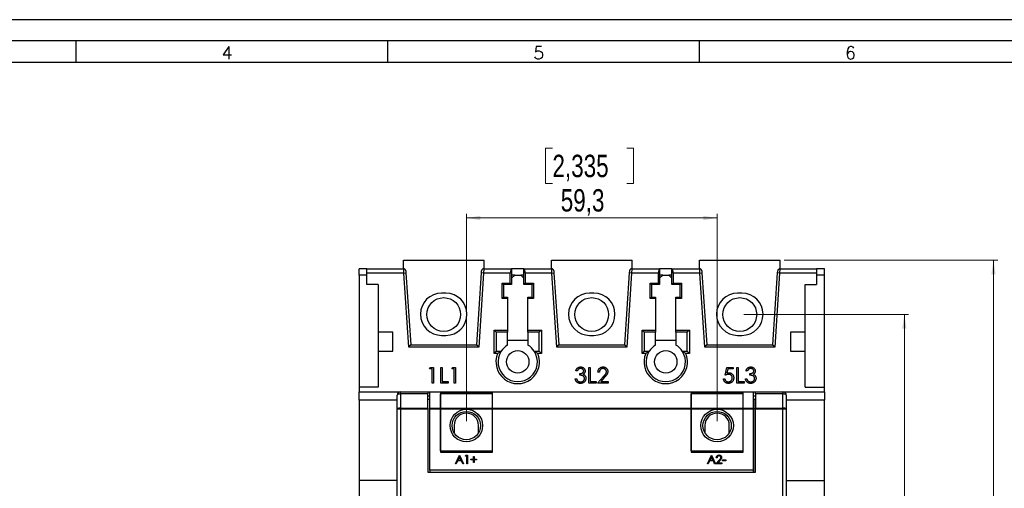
# Model space of a CAD drawing. Header units: millimetres. Extents: x 0 to 841, y 0 to 594.
# Tile 7 of 16: x 233 to 466, y 483 to 594. Entities that reach past the tile are written whole.
import ezdxf

# ---------------------------------------------------------------- set-up
doc = ezdxf.new("R2010")
doc.units = ezdxf.units.MM
doc.layers.add('FORMATO', color=7, linetype='Continuous')
doc.styles.add('SLDTEXTSTYLE0', font='ROMANS')
doc.styles.add('SLDTEXTSTYLE3', font='TXT', dxfattribs={"width": 0.75})
doc.dimstyles.new('SLDDIMSTYLE0', dxfattribs={"dimtxt": 5.291667, "dimasz": 3.302, "dimexe": 0, "dimexo": 0.0625, "dimgap": 1.322917, "dimtad": 1, "dimdec": 1, "dimrnd": 1e-09, "dimzin": 12, "dimdsep": 46, "dimtxsty": 'SLDTEXTSTYLE3', "dimsah": 1, "dimcen": 0.09, "dimadec": 0, "dimazin": 3, "dimtfac": 1, "dimtdec": 1, "dimtofl": 0, "dimtmove": 0, "dimatfit": 3, "dimfxl": 0, "dimfrac": 2, "dimtolj": 1, "dimtzin": 12, "dimarcsym": 0})

# ---------------------------------------------------------------- blocks, each defined once
blk = doc.blocks.new('_D')
at = {"color": 7, "linetype": 'Continuous', "lineweight": 0}
for p, q in [((404.09, 524.3), (443.01, 524.3)), ((442.01, 524.3), (442.01, 355.95)), ((425.47, 446.76), (425.47, 448.36)), ((425.47, 448.36), (433.88, 448.36)), ((433.88, 448.36), (433.88, 446.76)), ((425.47, 429.17), (425.47, 427.56)), ((433.88, 427.56), (433.88, 429.17)), ((425.47, 427.56), (433.88, 427.56)), ((404.09, 355.95), (443.01, 355.95))]:
    blk.add_line(p, q, dxfattribs=at)
at = {"color": 7, "linetype": 'Continuous', "lineweight": 18}
for points in [[(442.01, 524.3), (441.5, 521), (442.51, 521)], [(442.01, 355.95), (442.51, 359.25), (441.5, 359.25)]]:
    blk.add_solid(points, dxfattribs=at)
at = {"color": 7, "linetype": 'Continuous', "lineweight": 18, "char_height": 5.292, "attachment_point": 1, "rotation": 90, "style": 'SLDTEXTSTYLE3'}
for s, insert in [('6,628', (427.06, 429.17)), ('168,4', (435.18, 429.17))]:
    blk.add_mtext(s, dxfattribs=dict(at, insert=insert))
blk = doc.blocks.new('_D_1')
at = {"color": 7, "linetype": 'Continuous', "lineweight": 0}
for p, q in [((413.61, 537.13), (464.09, 537.13)), ((463.09, 537.13), (463.09, 343.13)), ((446.55, 446.76), (446.55, 448.36)), ((446.55, 448.36), (454.96, 448.36)), ((454.96, 448.36), (454.96, 446.76)), ((446.55, 429.17), (446.55, 427.56)), ((454.96, 427.56), (454.96, 429.17)), ((446.55, 427.56), (454.96, 427.56)), ((413.61, 343.13), (464.09, 343.13))]:
    blk.add_line(p, q, dxfattribs=at)
at = {"color": 7, "linetype": 'Continuous', "lineweight": 18}
for points in [[(463.09, 537.13), (462.58, 533.82), (463.6, 533.82)], [(463.09, 343.13), (463.6, 346.43), (462.58, 346.43)]]:
    blk.add_solid(points, dxfattribs=at)
at = {"color": 7, "linetype": 'Continuous', "lineweight": 18, "char_height": 5.292, "attachment_point": 1, "rotation": 90, "style": 'SLDTEXTSTYLE3'}
for s, insert in [('7,638', (448.14, 429.17)), ('194,0', (456.27, 429.17))]:
    blk.add_mtext(s, dxfattribs=dict(at, insert=insert))
blk = doc.blocks.new('_D_4')
at = {"color": 7, "linetype": 'Continuous', "lineweight": 0}
for p, q in [((358.8, 563.66), (357.19, 563.66)), ((357.19, 563.66), (357.19, 555.25)), ((376.39, 563.66), (378, 563.66)), ((378, 563.66), (378, 555.25)), ((357.19, 555.25), (358.8, 555.25)), ((378, 555.25), (376.39, 555.25)), ((338.44, 499.11), (338.44, 548.13)), ((397.74, 499.11), (397.74, 548.13)), ((397.74, 547.13), (338.44, 547.13))]:
    blk.add_line(p, q, dxfattribs=at)
at = {"color": 7, "linetype": 'Continuous', "lineweight": 18}
for points in [[(338.44, 547.13), (341.74, 546.62), (341.74, 547.63)], [(397.74, 547.13), (394.44, 547.63), (394.44, 546.62)]]:
    blk.add_solid(points, dxfattribs=at)
at = {"color": 7, "linetype": 'Continuous', "lineweight": 18, "char_height": 5.292, "attachment_point": 1, "style": 'SLDTEXTSTYLE3'}
for s, insert in [('2,335', (358.8, 562.08)), ('59,3', (360.76, 553.95))]:
    blk.add_mtext(s, dxfattribs=dict(at, insert=insert))

msp = doc.modelspace()

# ---------------------------------------------------------------- linework, layer by layer
at = {"color": 7, "linetype": 'Continuous', "lineweight": 25}
for p, q in [((323.563, 535.125), (323.563, 537.125)), ((323.563, 537.125), (342.613, 537.125)), ((342.613, 535.125), (342.613, 537.125)), ((358.563, 535.125), (358.563, 537.125)), ((358.563, 537.125), (377.613, 537.125)), ((377.613, 535.125), (377.613, 537.125)), ((393.563, 535.125), (393.563, 537.125)), ((393.563, 537.125), (412.613, 537.125)), ((412.613, 535.125), (412.613, 537.125)), ((314.938, 535.125), (313.088, 535.125)), ((313.088, 533.625), (313.088, 535.125)), ((314.938, 533.625), (313.088, 533.625)), ((313.088, 533.625), (313.088, 507.125)), ((314.938, 535.125), (323.62, 535.125)), ((314.938, 534.125), (314.938, 535.125)), ((314.938, 531.425), (314.938, 534.125)), ((323.653, 534.125), (314.938, 534.125)), ((323.653, 534.125), (323.62, 535.125)), ((323.653, 534.125), (324.152, 534.159)), ((324.82, 516.625), (323.653, 534.125)), ((324.119, 534.659), (324.152, 534.159)), ((324.152, 534.159), (325.288, 517.125)), ((340.888, 517.125), (342.023, 534.159)), ((342.522, 534.125), (341.355, 516.625)), ((342.023, 534.159), (342.057, 534.659)), ((342.522, 534.125), (342.023, 534.159)), ((342.555, 535.125), (342.522, 534.125)), ((348.838, 534.125), (342.522, 534.125)), ((342.555, 535.125), (349.138, 535.125)), ((348.838, 531.725), (348.838, 534.125)), ((349.138, 535.125), (349.138, 531.425)), ((352.038, 535.125), (349.138, 535.125)), ((349.888, 533.625), (349.138, 532.875)), ((349.888, 533.625), (349.138, 533.625)), ((349.888, 533.625), (351.288, 533.625)), ((352.038, 532.875), (351.288, 533.625)), ((352.038, 533.625), (351.288, 533.625)), ((352.038, 531.425), (352.038, 535.125)), ((352.038, 535.125), (358.62, 535.125)), ((352.338, 534.125), (352.338, 531.725)), ((358.653, 534.125), (352.338, 534.125)), ((358.653, 534.125), (358.62, 535.125)), ((358.653, 534.125), (359.152, 534.159)), ((359.82, 516.625), (358.653, 534.125)), ((359.119, 534.659), (359.152, 534.159)), ((359.152, 534.159), (360.288, 517.125)), ((375.888, 517.125), (377.023, 534.159)), ((377.522, 534.125), (376.355, 516.625)), ((377.023, 534.159), (377.057, 534.659)), ((377.522, 534.125), (377.023, 534.159)), ((377.555, 535.125), (377.522, 534.125)), ((383.838, 534.125), (377.522, 534.125)), ((377.555, 535.125), (384.138, 535.125)), ((383.838, 531.725), (383.838, 534.125)), ((384.138, 535.125), (384.138, 531.425)), ((387.038, 535.125), (384.138, 535.125)), ((384.888, 533.625), (384.138, 532.875)), ((384.888, 533.625), (384.138, 533.625)), ((384.888, 533.625), (386.288, 533.625)), ((387.038, 532.875), (386.288, 533.625)), ((387.038, 533.625), (386.288, 533.625)), ((387.038, 531.425), (387.038, 535.125)), ((387.038, 535.125), (393.62, 535.125)), ((387.338, 534.125), (387.338, 531.725)), ((393.653, 534.125), (387.338, 534.125)), ((393.653, 534.125), (393.62, 535.125)), ((393.653, 534.125), (394.152, 534.159)), ((394.82, 516.625), (393.653, 534.125)), ((394.119, 534.659), (394.152, 534.159)), ((394.152, 534.159), (395.288, 517.125)), ((410.888, 517.125), (412.023, 534.159)), ((412.522, 534.125), (411.355, 516.625)), ((412.023, 534.159), (412.057, 534.659)), ((412.522, 534.125), (412.023, 534.159)), ((412.555, 535.125), (412.522, 534.125)), ((421.238, 534.125), (412.522, 534.125)), ((412.555, 535.125), (421.238, 535.125)), ((421.238, 535.125), (421.238, 534.125)), ((423.088, 535.125), (421.238, 535.125)), ((421.238, 534.125), (421.238, 531.425)), ((423.088, 533.625), (421.238, 533.625)), ((423.088, 533.625), (423.088, 535.125)), ((423.088, 507.125), (423.088, 533.625)), ((317.588, 531.425), (314.938, 531.425)), ((317.588, 531.425), (317.588, 520.125)), ((346.888, 531.725), (348.838, 531.725)), ((346.888, 528.125), (346.888, 531.725)), ((346.888, 531.725), (347.188, 531.425)), ((347.188, 531.425), (347.188, 528.425)), ((349.138, 531.425), (347.188, 531.425)), ((348.838, 531.725), (349.138, 531.425)), ((352.038, 531.425), (352.338, 531.725)), ((353.988, 531.425), (352.038, 531.425)), ((352.338, 531.725), (354.288, 531.725)), ((353.988, 531.425), (354.288, 531.725)), ((353.988, 528.425), (353.988, 531.425)), ((354.288, 531.725), (354.288, 528.125)), ((381.888, 531.725), (383.838, 531.725)), ((381.888, 528.125), (381.888, 531.725)), ((381.888, 531.725), (382.188, 531.425)), ((382.188, 531.425), (382.188, 528.425)), ((384.138, 531.425), (382.188, 531.425)), ((383.838, 531.725), (384.138, 531.425)), ((387.038, 531.425), (387.338, 531.725)), ((388.988, 531.425), (387.038, 531.425)), ((387.338, 531.725), (389.288, 531.725)), ((388.988, 531.425), (389.288, 531.725)), ((388.988, 528.425), (388.988, 531.425)), ((389.288, 531.725), (389.288, 528.125)), ((418.588, 531.425), (421.238, 531.425)), ((418.588, 520.125), (418.588, 531.425)), ((333.588, 529.375), (332.588, 529.375)), ((368.588, 529.375), (367.588, 529.375)), ((403.588, 529.375), (402.588, 529.375)), ((346.888, 528.125), (347.188, 528.425)), ((348.188, 528.125), (346.888, 528.125)), ((347.188, 528.425), (348.188, 528.425)), ((348.188, 528.425), (348.188, 528.125)), ((348.188, 528.125), (348.188, 520.625)), ((352.988, 528.425), (353.988, 528.425)), ((352.988, 528.125), (352.988, 528.425)), ((352.988, 520.625), (352.988, 528.125)), ((354.288, 528.125), (352.988, 528.125)), ((353.988, 528.425), (354.288, 528.125)), ((381.888, 528.125), (382.188, 528.425)), ((383.188, 528.125), (381.888, 528.125)), ((382.188, 528.425), (383.188, 528.425)), ((383.188, 528.425), (383.188, 528.125)), ((383.188, 528.125), (383.188, 520.625)), ((387.988, 528.425), (388.988, 528.425)), ((387.988, 528.125), (387.988, 528.425)), ((387.988, 520.625), (387.988, 528.125)), ((389.288, 528.125), (387.988, 528.125)), ((388.988, 528.425), (389.288, 528.125)), ((321.088, 520.125), (317.588, 520.125)), ((317.588, 520.125), (317.588, 515.625)), ((321.088, 515.625), (321.088, 520.125)), ((332.588, 519.375), (333.588, 519.375)), ((344.988, 520.625), (348.188, 520.625)), ((344.988, 515.125), (344.988, 520.625)), ((345.488, 520.125), (344.988, 520.625)), ((348.188, 520.125), (345.488, 520.125)), ((345.488, 520.125), (345.488, 515.625)), ((348.188, 520.625), (348.188, 520.125)), ((348.188, 517.108), (348.188, 520.125)), ((352.988, 520.625), (356.188, 520.625)), ((352.988, 520.125), (352.988, 520.625)), ((355.688, 520.125), (352.988, 520.125)), ((352.988, 520.125), (352.988, 517.108)), ((356.188, 520.625), (355.688, 520.125)), ((355.688, 515.625), (355.688, 520.125)), ((356.188, 520.625), (356.188, 515.125)), ((367.588, 519.375), (368.588, 519.375)), ((379.988, 520.625), (383.188, 520.625)), ((379.988, 515.125), (379.988, 520.625)), ((380.488, 520.125), (379.988, 520.625)), ((380.488, 520.125), (380.488, 515.625)), ((383.188, 520.125), (380.488, 520.125)), ((383.188, 520.625), (383.188, 520.125)), ((383.188, 517.108), (383.188, 520.125)), ((387.988, 520.625), (391.188, 520.625)), ((387.988, 520.125), (387.988, 520.625)), ((390.688, 520.125), (387.988, 520.125)), ((387.988, 520.125), (387.988, 517.108)), ((391.188, 520.625), (390.688, 520.125)), ((390.688, 515.625), (390.688, 520.125)), ((391.188, 520.625), (391.188, 515.125)), ((402.588, 519.375), (403.588, 519.375)), ((418.588, 520.125), (415.088, 520.125)), ((415.088, 520.125), (415.088, 515.625)), ((418.588, 515.625), (418.588, 520.125)), ((324.82, 516.625), (325.288, 517.125)), ((325.288, 517.125), (340.888, 517.125)), ((341.355, 516.625), (340.888, 517.125)), ((348.188, 518.275), (352.988, 518.275)), ((359.82, 516.625), (360.288, 517.125)), ((360.288, 517.125), (375.888, 517.125)), ((376.355, 516.625), (375.888, 517.125)), ((383.188, 518.275), (387.988, 518.275)), ((394.82, 516.625), (395.288, 517.125)), ((395.288, 517.125), (410.888, 517.125)), ((411.355, 516.625), (410.888, 517.125)), ((317.588, 515.625), (317.588, 507.125)), ((317.588, 515.625), (321.088, 515.625)), ((341.355, 516.625), (324.82, 516.625)), ((345.488, 515.625), (344.988, 515.125)), ((345.842, 515.125), (344.988, 515.125)), ((345.488, 515.625), (346.667, 515.625)), ((354.508, 515.625), (355.688, 515.625)), ((356.188, 515.125), (355.333, 515.125)), ((356.188, 515.125), (355.688, 515.625)), ((376.355, 516.625), (359.82, 516.625)), ((380.488, 515.625), (379.988, 515.125)), ((380.842, 515.125), (379.988, 515.125)), ((380.488, 515.625), (381.667, 515.625)), ((389.508, 515.625), (390.688, 515.625)), ((391.188, 515.125), (390.333, 515.125)), ((391.188, 515.125), (390.688, 515.625)), ((411.355, 516.625), (394.82, 516.625)), ((415.088, 515.625), (418.588, 515.625)), ((418.588, 507.125), (418.588, 515.625)), ((329.763, 511.45), (329.981, 511.83)), ((330.333, 511.45), (329.763, 511.45)), ((329.981, 511.83), (330.666, 511.83)), ((330.333, 508.125), (330.333, 511.45)), ((330.666, 511.83), (330.666, 508.125)), ((332.375, 511.83), (332.708, 511.83)), ((332.375, 508.125), (332.375, 511.83)), ((332.708, 511.83), (332.708, 508.505)), ((334.987, 511.45), (335.205, 511.83)), ((335.557, 511.45), (334.987, 511.45)), ((335.205, 511.83), (335.89, 511.83)), ((335.557, 508.125), (335.557, 511.45)), ((335.89, 511.83), (335.89, 508.125)), ((364.668, 510.975), (364.336, 510.975)), ((365.238, 509.977), (365.238, 510.357)), ((367.375, 511.83), (367.708, 511.83)), ((367.375, 508.125), (367.375, 511.83)), ((367.708, 511.83), (367.708, 508.505)), ((369.892, 510.69), (369.56, 510.69)), ((399.621, 509.977), (400.001, 511.83)), ((400.001, 511.83), (401.52, 511.83)), ((400.261, 511.45), (400.061, 510.475)), ((401.52, 511.45), (400.261, 511.45)), ((401.52, 511.83), (401.52, 511.45)), ((402.375, 511.83), (402.708, 511.83)), ((402.375, 508.125), (402.375, 511.83)), ((402.708, 511.83), (402.708, 508.505)), ((404.892, 510.975), (404.56, 510.975)), ((405.462, 509.977), (405.462, 510.357)), ((330.666, 508.125), (330.333, 508.125)), ((334.132, 508.125), (332.375, 508.125)), ((332.708, 508.505), (334.132, 508.505)), ((334.132, 508.505), (334.132, 508.125)), ((335.89, 508.125), (335.557, 508.125)), ((364.194, 509.123), (364.526, 509.123)), ((369.132, 508.125), (367.375, 508.125)), ((367.708, 508.505), (369.132, 508.505)), ((369.132, 508.505), (369.132, 508.125)), ((369.417, 508.125), (370.854, 509.658)), ((371.934, 508.125), (369.417, 508.125)), ((371.137, 509.494), (370.211, 508.505)), ((370.211, 508.505), (371.934, 508.505)), ((371.934, 508.505), (371.934, 508.125)), ((399.241, 509.075), (399.573, 509.075)), ((404.132, 508.125), (402.375, 508.125)), ((402.708, 508.505), (404.132, 508.505)), ((404.132, 508.505), (404.132, 508.125)), ((404.417, 509.123), (404.75, 509.123)), ((313.088, 507.125), (313.088, 506.06)), ((317.588, 507.125), (313.088, 507.125)), ((313.088, 504.06), (313.088, 506.06)), ((313.088, 506.06), (322.888, 506.06)), ((322.088, 501.915), (322.088, 505.26)), ((322.888, 505.541), (322.888, 506.06)), ((322.888, 506.06), (329.338, 506.06)), ((322.888, 505.541), (322.888, 502.195)), ((329.338, 505.541), (322.888, 505.541)), ((329.338, 506.06), (329.338, 505.541)), ((329.338, 506.06), (329.838, 506.06)), ((329.338, 502.195), (329.338, 505.541)), ((329.838, 506.06), (332.288, 506.06)), ((329.838, 502.195), (329.838, 506.06)), ((332.288, 506.06), (344.488, 506.06)), ((332.288, 506.06), (332.288, 502.195)), ((344.488, 505.836), (332.288, 505.836)), ((344.588, 505.541), (332.288, 505.541)), ((332.288, 502.195), (332.288, 505.541)), ((344.488, 506.06), (344.588, 506.06)), ((344.488, 506.06), (344.488, 505.836)), ((344.588, 506.06), (391.588, 506.06)), ((344.588, 502.195), (344.588, 506.06)), ((344.588, 502.195), (344.588, 505.541)), ((391.588, 506.06), (403.788, 506.06)), ((391.588, 506.06), (391.588, 502.195)), ((403.788, 505.836), (391.588, 505.836)), ((403.888, 505.541), (391.588, 505.541)), ((391.588, 502.195), (391.588, 505.541)), ((403.788, 506.06), (403.888, 506.06)), ((403.788, 506.06), (403.788, 505.836)), ((403.888, 506.06), (406.338, 506.06)), ((403.888, 502.195), (403.888, 506.06)), ((403.888, 502.195), (403.888, 505.541)), ((406.338, 502.195), (406.338, 506.06)), ((406.338, 506.06), (406.838, 506.06)), ((406.838, 506.06), (413.288, 506.06)), ((406.838, 505.541), (406.838, 506.06)), ((413.288, 505.541), (406.838, 505.541)), ((406.838, 505.541), (406.838, 502.195)), ((413.288, 506.06), (413.288, 505.541)), ((413.288, 506.06), (423.088, 506.06)), ((413.288, 502.195), (413.288, 505.541)), ((414.088, 505.26), (414.088, 501.915)), ((418.588, 507.125), (423.088, 507.125)), ((423.088, 506.06), (423.088, 507.125)), ((423.088, 506.06), (423.088, 504.06)), ((322.088, 504.06), (313.088, 504.06)), ((313.088, 504.06), (313.088, 485.117)), ((329.338, 505.06), (329.838, 505.06)), ((329.838, 504.26), (329.338, 504.26)), ((406.338, 505.06), (406.838, 505.06)), ((406.838, 504.26), (406.338, 504.26)), ((406.758, 487.06), (406.758, 504.15)), ((406.758, 504.15), (406.838, 504.15)), ((423.088, 504.06), (414.088, 504.06)), ((423.088, 485.117), (423.088, 504.06)), ((322.888, 501.915), (322.088, 501.915)), ((322.088, 471.36), (322.088, 501.915)), ((322.888, 501.915), (322.888, 502.195)), ((322.888, 502.195), (329.338, 502.195)), ((329.338, 501.915), (322.888, 501.915)), ((322.888, 501.915), (322.888, 471.36)), ((329.338, 502.195), (329.338, 501.915)), ((329.338, 501.915), (329.338, 487.06)), ((329.838, 502.195), (332.288, 502.195)), ((329.838, 501.915), (329.838, 502.195)), ((332.288, 501.915), (329.838, 501.915)), ((329.838, 487.56), (329.838, 501.915)), ((332.288, 502.195), (344.588, 502.195)), ((332.288, 501.915), (332.288, 502.195)), ((344.588, 501.915), (332.288, 501.915)), ((332.288, 492.06), (332.288, 501.915)), ((332.288, 501.915), (332.288, 491.81)), ((344.588, 502.195), (344.588, 501.915)), ((344.588, 502.195), (391.588, 502.195)), ((344.588, 492.06), (344.588, 501.915)), ((344.588, 491.81), (344.588, 501.915)), ((391.588, 501.915), (344.588, 501.915)), ((391.588, 502.195), (403.888, 502.195)), ((391.588, 501.915), (391.588, 502.195)), ((391.588, 492.06), (391.588, 501.915)), ((403.888, 501.915), (391.588, 501.915)), ((391.588, 501.915), (391.588, 491.81)), ((403.888, 502.195), (403.888, 501.915)), ((403.888, 502.195), (406.338, 502.195)), ((403.888, 492.06), (403.888, 501.915)), ((403.888, 491.81), (403.888, 501.915)), ((406.338, 501.915), (403.888, 501.915)), ((406.338, 502.195), (406.338, 501.915)), ((406.338, 487.56), (406.338, 501.915)), ((406.838, 502.195), (413.288, 502.195)), ((406.838, 501.915), (406.838, 502.195)), ((406.838, 487.06), (406.838, 501.915)), ((413.288, 501.915), (406.838, 501.915)), ((413.288, 502.195), (413.288, 501.915)), ((413.288, 471.36), (413.288, 501.915)), ((414.088, 501.915), (413.288, 501.915)), ((414.088, 501.915), (414.088, 471.36)), ((335.563, 498.11), (335.563, 496.34)), ((341.313, 496.34), (341.313, 498.11)), ((394.863, 498.11), (394.863, 496.34)), ((400.613, 496.34), (400.613, 498.11)), ((332.288, 492.06), (344.588, 492.06)), ((332.288, 491.81), (344.588, 491.81)), ((335.563, 492.06), (335.563, 491.81)), ((341.313, 491.81), (341.313, 492.06)), ((391.588, 492.06), (403.888, 492.06)), ((391.588, 491.81), (403.888, 491.81)), ((394.863, 492.06), (394.863, 491.81)), ((400.613, 491.81), (400.613, 492.06)), ((335.874, 489.06), (336.822, 491.06)), ((336.069, 489.06), (335.874, 489.06)), ((336.374, 489.701), (336.069, 489.06)), ((337.28, 489.701), (336.374, 489.701)), ((336.833, 490.67), (336.471, 489.906)), ((336.471, 489.906), (337.186, 489.906)), ((336.822, 491.06), (336.848, 491.06)), ((337.186, 489.906), (336.833, 490.67)), ((336.848, 491.06), (337.771, 489.06)), ((337.576, 489.06), (337.28, 489.701)), ((337.771, 489.06), (337.576, 489.06)), ((338.207, 490.855), (338.324, 491.06)), ((338.515, 490.855), (338.207, 490.855)), ((338.324, 491.06), (338.694, 491.06)), ((338.515, 489.06), (338.515, 490.855)), ((338.694, 489.06), (338.515, 489.06)), ((338.694, 491.06), (338.694, 489.06)), ((339.515, 490.137), (340.104, 490.137)), ((339.515, 489.957), (339.515, 490.137)), ((340.104, 489.957), (339.515, 489.957)), ((340.104, 490.726), (340.284, 490.726)), ((340.104, 490.137), (340.104, 490.726)), ((340.104, 489.367), (340.104, 489.957)), ((340.284, 489.367), (340.104, 489.367)), ((340.284, 490.726), (340.284, 490.137)), ((340.284, 490.137), (340.874, 490.137)), ((340.284, 489.957), (340.284, 489.367)), ((340.874, 489.957), (340.284, 489.957)), ((340.874, 490.137), (340.874, 489.957)), ((395.439, 489.06), (396.387, 491.06)), ((395.634, 489.06), (395.439, 489.06)), ((395.939, 489.701), (395.634, 489.06)), ((396.845, 489.701), (395.939, 489.701)), ((396.398, 490.67), (396.036, 489.906)), ((396.036, 489.906), (396.751, 489.906)), ((396.387, 491.06), (396.413, 491.06)), ((396.751, 489.906), (396.398, 490.67)), ((396.413, 491.06), (397.336, 489.06)), ((397.141, 489.06), (396.845, 489.701)), ((397.336, 489.06), (397.141, 489.06)), ((397.464, 489.06), (398.24, 489.887)), ((398.823, 489.06), (397.464, 489.06)), ((397.721, 490.444), (397.541, 490.444)), ((398.393, 489.799), (397.892, 489.265)), ((397.892, 489.265), (398.823, 489.265)), ((398.823, 489.265), (398.823, 489.06)), ((399.003, 489.931), (399.772, 489.931)), ((399.003, 489.726), (399.003, 489.931)), ((399.772, 489.726), (399.003, 489.726)), ((399.772, 489.931), (399.772, 489.726)), ((329.338, 487.06), (406.838, 487.06)), ((406.338, 487.56), (329.838, 487.56)), ((329.838, 487.56), (329.838, 487.06)), ((406.338, 487.06), (406.338, 487.56)), ((322.088, 485.117), (313.088, 485.117)), ((313.088, 485.117), (313.088, 469.567)), ((414.088, 485.117), (423.088, 485.117)), ((423.088, 469.567), (423.088, 485.117))]:
    msp.add_line(p, q, dxfattribs=at)
at = {"color": 7, "linetype": 'Continuous', "lineweight": 25, "flags": 128}
for points in [[(322.888, 505.541), (322.732, 505.535), (322.582, 505.519), (322.443, 505.493), (322.322, 505.458), (322.222, 505.416), (322.149, 505.367), (322.103, 505.314), (322.088, 505.26)], [(414.088, 505.26), (414.072, 505.314), (414.027, 505.367), (413.953, 505.416), (413.853, 505.458), (413.732, 505.493), (413.594, 505.519), (413.444, 505.535), (413.288, 505.541)], [(322.888, 502.195), (322.732, 502.19), (322.582, 502.174), (322.443, 502.148), (322.322, 502.113), (322.222, 502.071), (322.149, 502.022), (322.103, 501.969), (322.088, 501.915)], [(414.088, 501.915), (414.072, 501.969), (414.027, 502.022), (413.953, 502.071), (413.853, 502.113), (413.732, 502.148), (413.594, 502.174), (413.444, 502.19), (413.288, 502.195)]]:
    msp.add_lwpolyline(points, dxfattribs=at)
at = {"color": 7, "linetype": 'Continuous', "lineweight": 25}
for centre, radius in [((333.088, 524.3), 4), ((368.088, 524.3), 4), ((403.088, 524.3), 4), ((350.588, 513.125), 2.65), ((385.588, 513.125), 2.65), ((338.438, 498.06), 3.85), ((338.438, 498.06), 3.35), ((397.738, 498.06), 3.85), ((397.738, 498.06), 3.35)]:
    msp.add_circle(centre, radius, dxfattribs=at)
for centre, radius, start, end in [((323.62, 534.625), 0.5, 3.81407, 90), ((342.555, 534.625), 0.5, 90, 176.18593), ((358.62, 534.625), 0.5, 3.81407, 90), ((377.555, 534.625), 0.5, 90, 176.18593), ((393.62, 534.625), 0.5, 3.81407, 90), ((412.555, 534.625), 0.5, 90, 176.18593), ((332.588, 524.375), 5, 90, 270), ((333.588, 524.375), 5, 270, 90), ((367.588, 524.375), 5, 90, 270), ((368.588, 524.375), 5, 270, 90), ((402.588, 524.375), 5, 90, 270), ((403.588, 524.375), 5, 270, 90), ((350.588, 513.125), 4.65, 121.07295, 147.47725), ((350.588, 513.125), 4.65, 32.52275, 58.92705), ((385.588, 513.125), 4.65, 121.07295, 147.47725), ((385.588, 513.125), 4.65, 32.52275, 58.92705), ((350.588, 513.125), 5.15, 157.14816, 22.85184), ((350.588, 513.125), 4.65, 147.47725, 32.52275), ((385.588, 513.125), 5.15, 157.14816, 22.85184), ((385.588, 513.125), 4.65, 147.47725, 32.52275), ((322.888, 505.26), 0.8, 90, 180), ((413.288, 505.26), 0.8, 0, 90), ((338.438, 498.11), 2.875, 0, 180), ((397.738, 498.11), 2.875, 0, 180)]:
    msp.add_arc(centre, radius, start, end, dxfattribs=at)
for centre, start_param, end_param in [((349.138, 534.125), 0, 1.5707963), ((352.038, 534.125), 4.712389, 6.2831853), ((384.138, 534.125), 0, 1.5707963), ((387.038, 534.125), 4.712389, 6.2831853)]:
    msp.add_ellipse(centre, major_axis=(0, 1), ratio=0.3, start_param=start_param, end_param=end_param, dxfattribs=at)
for points, knots in [([(346.667, 515.625), (346.667, 515.625), (346.653, 515.618), (346.608, 515.593), (346.578, 515.576), (346.481, 515.521), (346.405, 515.477), (346.249, 515.384), (346.167, 515.334), (346.005, 515.232), (345.924, 515.18), (345.842, 515.125)], [0, 0, 0, 0, 0.125, 0.125, 0.25, 0.25, 0.5, 0.5, 0.75, 0.75, 1, 1, 1, 1]), ([(354.508, 515.625), (354.508, 515.625), (354.523, 515.618), (354.567, 515.593), (354.597, 515.576), (354.694, 515.521), (354.771, 515.477), (354.927, 515.384), (355.008, 515.334), (355.17, 515.232), (355.252, 515.18), (355.333, 515.125)], [0, 0, 0, 0, 0.125, 0.125, 0.25, 0.25, 0.5, 0.5, 0.75, 0.75, 1, 1, 1, 1]), ([(381.667, 515.625), (381.667, 515.625), (381.653, 515.618), (381.608, 515.593), (381.578, 515.576), (381.481, 515.521), (381.405, 515.477), (381.249, 515.384), (381.167, 515.334), (381.005, 515.232), (380.924, 515.18), (380.842, 515.125)], [0, 0, 0, 0, 0.125, 0.125, 0.25, 0.25, 0.5, 0.5, 0.75, 0.75, 1, 1, 1, 1]), ([(389.508, 515.625), (389.508, 515.625), (389.523, 515.618), (389.567, 515.593), (389.597, 515.576), (389.694, 515.521), (389.771, 515.477), (389.927, 515.384), (390.008, 515.334), (390.17, 515.232), (390.252, 515.18), (390.333, 515.125)], [0, 0, 0, 0, 0.125, 0.125, 0.25, 0.25, 0.5, 0.5, 0.75, 0.75, 1, 1, 1, 1]), ([(364.336, 510.975), (364.345, 511.012), (364.363, 511.085), (364.399, 511.189), (364.439, 511.288), (364.487, 511.379), (364.54, 511.464), (364.6, 511.542), (364.665, 511.615), (364.736, 511.679), (364.812, 511.737), (364.892, 511.787), (364.974, 511.829), (365.061, 511.864), (365.151, 511.891), (365.244, 511.91), (365.34, 511.923), (365.405, 511.924), (365.439, 511.924)], [0, 0, 0, 0, 0.0726253, 0.1419766, 0.2089849, 0.2739569, 0.3368893, 0.398745, 0.4601159, 0.5208249, 0.5809945, 0.6401519, 0.6986225, 0.7572711, 0.8164267, 0.876254, 0.9371653, 1, 1, 1, 1]), ([(365.443, 511.545), (365.401, 511.543), (365.319, 511.54), (365.2, 511.515), (365.089, 511.475), (365.005, 511.427), (364.943, 511.38), (364.898, 511.338), (364.854, 511.292), (364.814, 511.239), (364.774, 511.182), (364.737, 511.118), (364.701, 511.049), (364.68, 511), (364.668, 510.975)], [0, 0, 0, 0, 0.1227119, 0.239685, 0.3518159, 0.4637661, 0.5208178, 0.5794483, 0.6406041, 0.7052975, 0.7736339, 0.8446694, 0.9200565, 1, 1, 1, 1]), ([(365.238, 510.357), (365.284, 510.358), (365.374, 510.36), (365.505, 510.378), (365.63, 510.404), (365.747, 510.443), (365.854, 510.488), (365.946, 510.541), (366.023, 510.599), (366.084, 510.665), (366.131, 510.735), (366.164, 510.808), (366.184, 510.885), (366.187, 510.937), (366.188, 510.964)], [0, 0, 0, 0, 0.1101656, 0.2157873, 0.3180274, 0.417574, 0.5116505, 0.5961621, 0.6729345, 0.7436696, 0.810677, 0.874059, 0.9366963, 1, 1, 1, 1]), ([(366.378, 509.194), (366.376, 509.228), (366.373, 509.297), (366.349, 509.399), (366.308, 509.496), (366.251, 509.588), (366.182, 509.674), (366.101, 509.75), (366.008, 509.813), (365.922, 509.857), (365.846, 509.886), (365.781, 509.906), (365.709, 509.923), (365.629, 509.938), (365.542, 509.952), (365.447, 509.963), (365.345, 509.971), (365.275, 509.975), (365.238, 509.977)], [0, 0, 0, 0, 0.0669092, 0.1334854, 0.2010351, 0.2712343, 0.34288, 0.4138361, 0.4859766, 0.5602296, 0.5998842, 0.6440548, 0.6918919, 0.7446875, 0.8014918, 0.8628577, 0.9293284, 1, 1, 1, 1]), ([(365.439, 511.924), (365.487, 511.923), (365.583, 511.92), (365.723, 511.894), (365.859, 511.852), (365.988, 511.794), (366.107, 511.723), (366.214, 511.639), (366.306, 511.542), (366.383, 511.436), (366.444, 511.322), (366.488, 511.204), (366.515, 511.084), (366.519, 511.003), (366.52, 510.962)], [0, 0, 0, 0, 0.0902542, 0.1785398, 0.266093, 0.354631, 0.4418862, 0.5257469, 0.6081136, 0.6901973, 0.7708215, 0.8483262, 0.9240117, 1, 1, 1, 1]), ([(366.188, 510.964), (366.188, 510.983), (366.187, 511.021), (366.176, 511.078), (366.159, 511.132), (366.136, 511.185), (366.106, 511.235), (366.07, 511.283), (366.026, 511.329), (365.977, 511.373), (365.923, 511.414), (365.865, 511.448), (365.803, 511.478), (365.738, 511.503), (365.669, 511.521), (365.597, 511.534), (365.521, 511.543), (365.469, 511.544), (365.443, 511.545)], [0, 0, 0, 0, 0.0552745, 0.1099661, 0.1632474, 0.2180762, 0.2733009, 0.3309093, 0.3909945, 0.454176, 0.5188615, 0.5833105, 0.6485167, 0.7150309, 0.7825021, 0.8523227, 0.9249285, 1, 1, 1, 1]), ([(366.52, 510.962), (366.519, 510.923), (366.517, 510.846), (366.496, 510.734), (366.462, 510.629), (366.414, 510.529), (366.353, 510.437), (366.278, 510.35), (366.189, 510.27), (366.122, 510.224), (366.088, 510.2)], [0, 0, 0, 0, 0.12806755, 0.25060832, 0.37063017, 0.49007225, 0.61037476, 0.73431307, 0.8632165, 1, 1, 1, 1]), ([(366.088, 510.2), (366.127, 510.181), (366.205, 510.143), (366.312, 510.069), (366.408, 509.984), (366.462, 509.917), (366.489, 509.884)], [0, 0, 0, 0, 0.2538796, 0.5030089, 0.7502911, 1, 1, 1, 1]), ([(366.489, 509.884), (366.507, 509.86), (366.543, 509.811), (366.586, 509.733), (366.626, 509.655), (366.657, 509.573), (366.68, 509.489), (366.698, 509.403), (366.708, 509.315), (366.71, 509.256), (366.71, 509.226)], [0, 0, 0, 0, 0.12813551, 0.25417271, 0.37811165, 0.50171226, 0.62398631, 0.74709561, 0.87287464, 1, 1, 1, 1]), ([(369.56, 510.69), (369.562, 510.734), (369.566, 510.82), (369.586, 510.947), (369.615, 511.067), (369.655, 511.182), (369.705, 511.29), (369.765, 511.393), (369.836, 511.489), (369.917, 511.578), (370.004, 511.66), (370.099, 511.731), (370.198, 511.79), (370.302, 511.84), (370.412, 511.877), (370.526, 511.905), (370.645, 511.922), (370.726, 511.924), (370.768, 511.924)], [0, 0, 0, 0, 0.0687908, 0.1351033, 0.1989787, 0.2619043, 0.323495, 0.3851954, 0.4469692, 0.5097648, 0.5722506, 0.6334052, 0.6932512, 0.7525832, 0.8125793, 0.8732751, 0.9355499, 1, 1, 1, 1]), ([(370.751, 511.545), (370.722, 511.544), (370.665, 511.542), (370.581, 511.532), (370.502, 511.514), (370.426, 511.489), (370.353, 511.458), (370.285, 511.419), (370.22, 511.373), (370.159, 511.321), (370.103, 511.262), (370.054, 511.197), (370.011, 511.126), (369.974, 511.05), (369.943, 510.968), (369.92, 510.88), (369.902, 510.787), (369.895, 510.723), (369.892, 510.69)], [0, 0, 0, 0, 0.0644387, 0.1265469, 0.1868872, 0.2458775, 0.3040409, 0.3621912, 0.4209759, 0.4806603, 0.5406003, 0.6006891, 0.6619358, 0.7244425, 0.7890384, 0.8563138, 0.926352, 1, 1, 1, 1]), ([(371.554, 510.794), (371.554, 510.819), (371.552, 510.869), (371.541, 510.942), (371.523, 511.012), (371.498, 511.08), (371.464, 511.145), (371.423, 511.207), (371.376, 511.267), (371.322, 511.324), (371.262, 511.375), (371.199, 511.421), (371.133, 511.459), (371.063, 511.49), (370.989, 511.515), (370.913, 511.532), (370.833, 511.542), (370.778, 511.544), (370.751, 511.545)], [0, 0, 0, 0, 0.0619654, 0.1221219, 0.1809885, 0.2399332, 0.2999058, 0.3599888, 0.4217757, 0.4865758, 0.5515348, 0.6150175, 0.6772586, 0.73973, 0.8030501, 0.8664951, 0.9319735, 1, 1, 1, 1]), ([(370.768, 511.924), (370.808, 511.924), (370.888, 511.922), (371.005, 511.906), (371.116, 511.88), (371.221, 511.845), (371.319, 511.798), (371.412, 511.741), (371.499, 511.675), (371.578, 511.598), (371.651, 511.515), (371.713, 511.426), (371.767, 511.335), (371.812, 511.24), (371.844, 511.141), (371.869, 511.039), (371.884, 510.932), (371.886, 510.86), (371.887, 510.823)], [0, 0, 0, 0, 0.0694755, 0.1365168, 0.2007888, 0.2638297, 0.325735, 0.3872907, 0.4495092, 0.5129678, 0.5762752, 0.6375801, 0.6979026, 0.7571721, 0.8165985, 0.8766532, 0.9372896, 1, 1, 1, 1]), ([(370.854, 509.658), (370.889, 509.695), (370.956, 509.765), (371.051, 509.867), (371.136, 509.962), (371.213, 510.05), (371.278, 510.131), (371.336, 510.203), (371.383, 510.269), (371.433, 510.346), (371.482, 510.44), (371.524, 510.555), (371.55, 510.674), (371.553, 510.753), (371.554, 510.794)], [0, 0, 0, 0, 0.1108026, 0.2128292, 0.3061013, 0.3906473, 0.4669245, 0.534481, 0.5935869, 0.644557, 0.7362005, 0.825024, 0.9119856, 1, 1, 1, 1]), ([(371.887, 510.823), (371.885, 510.772), (371.881, 510.669), (371.851, 510.519), (371.804, 510.374), (371.746, 510.256), (371.689, 510.162), (371.637, 510.084), (371.576, 510), (371.505, 509.911), (371.427, 509.815), (371.339, 509.713), (371.241, 509.606), (371.173, 509.532), (371.137, 509.494)], [0, 0, 0, 0, 0.0987022, 0.1956723, 0.2924224, 0.3913425, 0.4444624, 0.5042288, 0.5703523, 0.6425458, 0.7222875, 0.8079211, 0.9004695, 1, 1, 1, 1]), ([(400.437, 510.167), (400.408, 510.167), (400.349, 510.165), (400.258, 510.156), (400.163, 510.141), (400.063, 510.12), (399.958, 510.093), (399.85, 510.061), (399.736, 510.022), (399.66, 509.993), (399.621, 509.977)], [0, 0, 0, 0, 0.102203, 0.2110233, 0.3250997, 0.4465021, 0.5737877, 0.7089007, 0.8503579, 1, 1, 1, 1]), ([(400.061, 510.475), (400.1, 510.486), (400.176, 510.507), (400.288, 510.53), (400.395, 510.544), (400.464, 510.546), (400.497, 510.547)], [0, 0, 0, 0, 0.2750684, 0.5329015, 0.7739735, 1, 1, 1, 1]), ([(401.331, 509.35), (401.33, 509.379), (401.328, 509.438), (401.317, 509.523), (401.298, 509.603), (401.271, 509.679), (401.237, 509.752), (401.195, 509.82), (401.145, 509.883), (401.088, 509.941), (401.025, 509.995), (400.956, 510.041), (400.881, 510.08), (400.803, 510.113), (400.718, 510.137), (400.629, 510.155), (400.535, 510.165), (400.47, 510.167), (400.437, 510.167)], [0, 0, 0, 0, 0.06535138, 0.12791603, 0.18836021, 0.24721608, 0.30563013, 0.36376984, 0.42266091, 0.48268729, 0.54330022, 0.60411796, 0.66496489, 0.72741349, 0.79146763, 0.85805544, 0.92703681, 1, 1, 1, 1]), ([(400.497, 510.547), (400.539, 510.546), (400.62, 510.545), (400.739, 510.528), (400.853, 510.501), (400.96, 510.464), (401.063, 510.416), (401.159, 510.357), (401.25, 510.288), (401.335, 510.208), (401.412, 510.12), (401.479, 510.026), (401.536, 509.926), (401.583, 509.819), (401.619, 509.707), (401.644, 509.588), (401.66, 509.464), (401.662, 509.379), (401.663, 509.336)], [0, 0, 0, 0, 0.06580765, 0.12939427, 0.19089406, 0.25128107, 0.31081496, 0.37037099, 0.43076826, 0.49288125, 0.55510395, 0.61606705, 0.67725603, 0.73825981, 0.80076213, 0.86477758, 0.93104529, 1, 1, 1, 1]), ([(404.56, 510.975), (404.569, 511.012), (404.586, 511.085), (404.623, 511.189), (404.663, 511.288), (404.711, 511.379), (404.764, 511.464), (404.824, 511.542), (404.889, 511.615), (404.96, 511.679), (405.036, 511.737), (405.115, 511.787), (405.198, 511.829), (405.285, 511.864), (405.375, 511.891), (405.468, 511.91), (405.564, 511.923), (405.629, 511.924), (405.662, 511.924)], [0, 0, 0, 0, 0.0726253, 0.1419766, 0.2089849, 0.2739569, 0.3368893, 0.398745, 0.4601159, 0.5208249, 0.5809945, 0.6401519, 0.6986225, 0.7572711, 0.8164267, 0.876254, 0.9371653, 1, 1, 1, 1]), ([(405.667, 511.545), (405.625, 511.543), (405.542, 511.54), (405.424, 511.515), (405.313, 511.475), (405.229, 511.427), (405.166, 511.38), (405.122, 511.338), (405.078, 511.292), (405.038, 511.239), (404.998, 511.182), (404.961, 511.118), (404.925, 511.049), (404.903, 511), (404.892, 510.975)], [0, 0, 0, 0, 0.1227119, 0.239685, 0.3518159, 0.4637661, 0.5208178, 0.5794483, 0.6406041, 0.7052975, 0.7736339, 0.8446694, 0.9200565, 1, 1, 1, 1]), ([(405.462, 510.357), (405.508, 510.358), (405.598, 510.36), (405.729, 510.378), (405.854, 510.404), (405.971, 510.443), (406.078, 510.488), (406.17, 510.541), (406.247, 510.599), (406.308, 510.665), (406.354, 510.735), (406.388, 510.808), (406.408, 510.885), (406.411, 510.937), (406.412, 510.964)], [0, 0, 0, 0, 0.1101656, 0.2157873, 0.3180274, 0.417574, 0.5116505, 0.5961621, 0.6729345, 0.7436696, 0.810677, 0.874059, 0.9366963, 1, 1, 1, 1]), ([(406.602, 509.194), (406.6, 509.228), (406.597, 509.297), (406.572, 509.399), (406.532, 509.496), (406.475, 509.588), (406.406, 509.674), (406.325, 509.75), (406.232, 509.813), (406.146, 509.857), (406.07, 509.886), (406.005, 509.906), (405.932, 509.923), (405.853, 509.938), (405.766, 509.952), (405.671, 509.963), (405.569, 509.971), (405.498, 509.975), (405.462, 509.977)], [0, 0, 0, 0, 0.0669092, 0.1334854, 0.2010351, 0.2712343, 0.34288, 0.4138361, 0.4859766, 0.5602296, 0.5998842, 0.6440548, 0.6918919, 0.7446875, 0.8014918, 0.8628577, 0.9293284, 1, 1, 1, 1]), ([(405.662, 511.924), (405.711, 511.923), (405.806, 511.92), (405.947, 511.894), (406.082, 511.852), (406.211, 511.794), (406.331, 511.723), (406.438, 511.639), (406.53, 511.542), (406.607, 511.436), (406.667, 511.322), (406.712, 511.204), (406.739, 511.084), (406.743, 511.003), (406.744, 510.962)], [0, 0, 0, 0, 0.0902542, 0.1785398, 0.266093, 0.354631, 0.4418862, 0.5257469, 0.6081136, 0.6901973, 0.7708215, 0.8483262, 0.9240117, 1, 1, 1, 1]), ([(406.412, 510.964), (406.411, 510.983), (406.411, 511.021), (406.4, 511.078), (406.383, 511.132), (406.36, 511.185), (406.33, 511.235), (406.293, 511.283), (406.25, 511.329), (406.2, 511.373), (406.147, 511.414), (406.089, 511.448), (406.027, 511.478), (405.962, 511.503), (405.893, 511.521), (405.82, 511.534), (405.745, 511.543), (405.693, 511.544), (405.667, 511.545)], [0, 0, 0, 0, 0.0552745, 0.1099661, 0.1632474, 0.2180762, 0.2733009, 0.3309093, 0.3909945, 0.454176, 0.5188615, 0.5833105, 0.6485167, 0.7150309, 0.7825021, 0.8523227, 0.9249285, 1, 1, 1, 1]), ([(406.744, 510.962), (406.743, 510.923), (406.741, 510.846), (406.72, 510.734), (406.686, 510.629), (406.638, 510.529), (406.576, 510.437), (406.502, 510.35), (406.413, 510.27), (406.346, 510.224), (406.312, 510.2)], [0, 0, 0, 0, 0.1280675, 0.2506083, 0.3706302, 0.4900722, 0.6103748, 0.7343131, 0.8632165, 1, 1, 1, 1]), ([(406.312, 510.2), (406.351, 510.181), (406.429, 510.143), (406.536, 510.069), (406.632, 509.984), (406.686, 509.917), (406.713, 509.884)], [0, 0, 0, 0, 0.2538796, 0.5030089, 0.7502911, 1, 1, 1, 1]), ([(406.713, 509.884), (406.731, 509.86), (406.766, 509.811), (406.81, 509.733), (406.85, 509.655), (406.88, 509.573), (406.904, 509.489), (406.921, 509.403), (406.932, 509.315), (406.934, 509.256), (406.934, 509.226)], [0, 0, 0, 0, 0.1281355, 0.2541727, 0.3781116, 0.5017123, 0.6239863, 0.7470956, 0.8728746, 1, 1, 1, 1]), ([(365.429, 508.03), (365.389, 508.031), (365.311, 508.033), (365.197, 508.045), (365.088, 508.068), (364.983, 508.098), (364.884, 508.137), (364.79, 508.185), (364.701, 508.241), (364.617, 508.307), (364.538, 508.38), (364.468, 508.463), (364.404, 508.553), (364.348, 508.651), (364.297, 508.757), (364.256, 508.872), (364.219, 508.994), (364.202, 509.079), (364.194, 509.123)], [0, 0, 0, 0, 0.0655412, 0.1289632, 0.1903771, 0.2500924, 0.3085484, 0.366398, 0.4245422, 0.48317, 0.5422434, 0.6017394, 0.662506, 0.7248555, 0.7891278, 0.8563464, 0.9262952, 1, 1, 1, 1]), ([(364.526, 509.123), (364.535, 509.094), (364.551, 509.039), (364.58, 508.959), (364.613, 508.886), (364.648, 508.819), (364.685, 508.757), (364.726, 508.702), (364.768, 508.652), (364.8, 508.624), (364.816, 508.611)], [0, 0, 0, 0, 0.1497704, 0.2913164, 0.4259664, 0.5521596, 0.6715274, 0.7861216, 0.8953251, 1, 1, 1, 1]), ([(364.816, 508.611), (364.837, 508.595), (364.878, 508.563), (364.946, 508.522), (365.017, 508.487), (365.093, 508.46), (365.172, 508.437), (365.256, 508.422), (365.344, 508.412), (365.404, 508.411), (365.435, 508.41)], [0, 0, 0, 0, 0.1182713, 0.2361775, 0.3556629, 0.4759042, 0.6001273, 0.7286081, 0.8613135, 1, 1, 1, 1]), ([(366.71, 509.226), (366.709, 509.174), (366.705, 509.07), (366.671, 508.917), (366.618, 508.768), (366.544, 508.625), (366.453, 508.491), (366.345, 508.372), (366.221, 508.269), (366.082, 508.183), (365.932, 508.114), (365.772, 508.066), (365.603, 508.035), (365.488, 508.032), (365.429, 508.03)], [0, 0, 0, 0, 0.07964825, 0.15892168, 0.23961949, 0.32260943, 0.40603464, 0.4876021, 0.56968463, 0.65303615, 0.73743572, 0.82247782, 0.90974766, 1, 1, 1, 1]), ([(365.435, 508.41), (365.47, 508.411), (365.537, 508.412), (365.636, 508.424), (365.73, 508.441), (365.819, 508.467), (365.902, 508.5), (365.98, 508.541), (366.053, 508.589), (366.12, 508.643), (366.18, 508.703), (366.233, 508.766), (366.278, 508.83), (366.314, 508.898), (366.343, 508.969), (366.363, 509.042), (366.376, 509.117), (366.377, 509.168), (366.378, 509.194)], [0, 0, 0, 0, 0.07607174, 0.14875171, 0.21840279, 0.28575958, 0.35059802, 0.41496404, 0.47806934, 0.54176068, 0.60434986, 0.66407502, 0.72146362, 0.77758713, 0.83264445, 0.88784351, 0.94346034, 1, 1, 1, 1]), ([(400.371, 508.03), (400.334, 508.031), (400.262, 508.033), (400.155, 508.048), (400.053, 508.069), (399.955, 508.102), (399.862, 508.142), (399.774, 508.194), (399.688, 508.252), (399.609, 508.32), (399.536, 508.395), (399.471, 508.477), (399.412, 508.563), (399.362, 508.655), (399.319, 508.753), (399.286, 508.855), (399.258, 508.963), (399.247, 509.037), (399.241, 509.075)], [0, 0, 0, 0, 0.0654211, 0.1287084, 0.1902361, 0.2507244, 0.3106372, 0.3707664, 0.4316147, 0.493523, 0.5558835, 0.6173424, 0.678668, 0.7407114, 0.8029854, 0.8668026, 0.9323472, 1, 1, 1, 1]), ([(399.573, 509.075), (399.582, 509.04), (399.597, 508.972), (399.632, 508.877), (399.674, 508.792), (399.724, 508.716), (399.784, 508.65), (399.852, 508.591), (399.929, 508.538), (400.014, 508.493), (400.104, 508.456), (400.198, 508.431), (400.293, 508.413), (400.358, 508.411), (400.39, 508.41)], [0, 0, 0, 0, 0.0946873, 0.1819942, 0.2643769, 0.3421799, 0.4186176, 0.4965091, 0.5773691, 0.6615106, 0.7467326, 0.831258, 0.9152056, 1, 1, 1, 1]), ([(401.663, 509.336), (401.662, 509.305), (401.661, 509.245), (401.654, 509.156), (401.64, 509.069), (401.622, 508.984), (401.598, 508.901), (401.569, 508.819), (401.534, 508.74), (401.495, 508.662), (401.451, 508.588), (401.403, 508.519), (401.352, 508.453), (401.296, 508.392), (401.237, 508.335), (401.174, 508.284), (401.107, 508.235), (401.037, 508.193), (400.964, 508.154), (400.887, 508.122), (400.808, 508.093), (400.726, 508.07), (400.641, 508.052), (400.554, 508.04), (400.463, 508.031), (400.402, 508.031), (400.371, 508.03)], [0, 0, 0, 0, 0.0440145, 0.0874341, 0.1301184, 0.1725537, 0.2145548, 0.2562981, 0.2984382, 0.340849, 0.3827152, 0.423924, 0.4642462, 0.5040737, 0.5438619, 0.5835667, 0.6230943, 0.6632291, 0.7035513, 0.7439379, 0.7845413, 0.8257501, 0.8677574, 0.9107452, 0.9549144, 1, 1, 1, 1]), ([(400.39, 508.41), (400.422, 508.411), (400.485, 508.413), (400.576, 508.426), (400.665, 508.446), (400.75, 508.477), (400.832, 508.514), (400.909, 508.561), (400.984, 508.615), (401.055, 508.678), (401.119, 508.746), (401.176, 508.82), (401.223, 508.898), (401.263, 508.98), (401.294, 509.067), (401.315, 509.157), (401.328, 509.252), (401.33, 509.317), (401.331, 509.35)], [0, 0, 0, 0, 0.0642073, 0.1264247, 0.1876803, 0.2482164, 0.3083051, 0.369661, 0.4316986, 0.4959469, 0.559758, 0.6222954, 0.6839106, 0.7450924, 0.8067402, 0.8690866, 0.93329, 1, 1, 1, 1]), ([(405.653, 508.03), (405.613, 508.031), (405.535, 508.033), (405.421, 508.045), (405.311, 508.068), (405.207, 508.098), (405.108, 508.137), (405.014, 508.185), (404.924, 508.241), (404.841, 508.307), (404.762, 508.38), (404.692, 508.463), (404.627, 508.553), (404.571, 508.651), (404.521, 508.757), (404.48, 508.872), (404.443, 508.994), (404.426, 509.079), (404.417, 509.123)], [0, 0, 0, 0, 0.06554117, 0.12896317, 0.19037714, 0.25009236, 0.30854843, 0.36639796, 0.42454219, 0.48317, 0.5422434, 0.60173935, 0.662506, 0.72485551, 0.78912783, 0.8563464, 0.92629523, 1, 1, 1, 1]), ([(404.75, 509.123), (404.758, 509.094), (404.775, 509.039), (404.804, 508.959), (404.837, 508.886), (404.872, 508.819), (404.908, 508.757), (404.95, 508.702), (404.992, 508.652), (405.024, 508.624), (405.04, 508.611)], [0, 0, 0, 0, 0.1497704, 0.2913164, 0.4259664, 0.5521596, 0.6715274, 0.7861216, 0.8953251, 1, 1, 1, 1]), ([(405.04, 508.611), (405.061, 508.595), (405.102, 508.563), (405.17, 508.522), (405.241, 508.487), (405.317, 508.46), (405.396, 508.437), (405.48, 508.422), (405.568, 508.412), (405.628, 508.411), (405.659, 508.41)], [0, 0, 0, 0, 0.1182713, 0.2361775, 0.3556629, 0.4759042, 0.6001273, 0.7286081, 0.8613135, 1, 1, 1, 1]), ([(406.934, 509.226), (406.932, 509.174), (406.929, 509.07), (406.895, 508.917), (406.842, 508.768), (406.768, 508.625), (406.677, 508.491), (406.569, 508.372), (406.445, 508.269), (406.306, 508.183), (406.156, 508.114), (405.996, 508.066), (405.827, 508.035), (405.712, 508.032), (405.653, 508.03)], [0, 0, 0, 0, 0.07964825, 0.15892168, 0.23961949, 0.32260943, 0.40603464, 0.4876021, 0.56968463, 0.65303615, 0.73743572, 0.82247782, 0.90974766, 1, 1, 1, 1]), ([(405.659, 508.41), (405.693, 508.411), (405.761, 508.412), (405.86, 508.424), (405.954, 508.441), (406.042, 508.467), (406.126, 508.5), (406.204, 508.541), (406.276, 508.589), (406.343, 508.643), (406.404, 508.703), (406.457, 508.766), (406.502, 508.83), (406.538, 508.898), (406.567, 508.969), (406.587, 509.042), (406.6, 509.117), (406.601, 509.168), (406.602, 509.194)], [0, 0, 0, 0, 0.0760717, 0.1487517, 0.2184028, 0.2857596, 0.350598, 0.414964, 0.4780693, 0.5417607, 0.6043499, 0.664075, 0.7214636, 0.7775871, 0.8326444, 0.8878435, 0.9434603, 1, 1, 1, 1]), ([(397.541, 490.444), (397.553, 490.542), (397.576, 490.736), (397.747, 490.958), (397.964, 491.091), (398.117, 491.104), (398.193, 491.111)], [0, 0, 0, 0, 0.2800331, 0.5595507, 0.7796689, 1, 1, 1, 1]), ([(398.184, 490.906), (398.116, 490.899), (397.979, 490.885), (397.825, 490.76), (397.742, 490.603), (397.728, 490.497), (397.721, 490.444)], [0, 0, 0, 0, 0.27972266, 0.55890243, 0.7791554, 1, 1, 1, 1]), ([(398.618, 490.5), (398.61, 490.562), (398.593, 490.686), (398.471, 490.817), (398.33, 490.895), (398.233, 490.902), (398.184, 490.906)], [0, 0, 0, 0, 0.2791505, 0.5589598, 0.7793409, 1, 1, 1, 1]), ([(398.193, 491.111), (398.282, 491.102), (398.46, 491.086), (398.659, 490.923), (398.778, 490.725), (398.791, 490.586), (398.797, 490.516)], [0, 0, 0, 0, 0.2798914, 0.559188, 0.7795727, 1, 1, 1, 1]), ([(398.24, 489.887), (398.336, 489.986), (398.47, 490.124), (398.602, 490.337), (398.613, 490.446), (398.618, 490.5)], [0, 0, 0, 0, 0.5607551, 0.780531, 1, 1, 1, 1]), ([(398.797, 490.516), (398.789, 490.437), (398.773, 490.278), (398.613, 490.038), (398.476, 489.89), (398.393, 489.799)], [0, 0, 0, 0, 0.2792913, 0.5591576, 1, 1, 1, 1])]:
    msp.add_open_spline(points, degree=3, knots=knots, dxfattribs=at)
at = {"layer": 'FORMATO'}
for p, q in [((841, 594), (0, 594)), ((836, 589), (25, 589)), ((246.1, 589), (246.1, 584)), ((319.8, 589), (319.8, 584)), ((393.5, 589), (393.5, 584)), ((25, 584), (836, 584))]:
    msp.add_line(p, q, dxfattribs=at)

# ---------------------------------------------------------------- texts
at = {"layer": 'FORMATO', "char_height": 3, "attachment_point": 2, "style": 'SLDTEXTSTYLE0'}
for s, insert in [('4', (281.857, 587.663)), ('5', (355.557, 587.663)), ('6', (429.257, 587.663))]:
    msp.add_mtext(s, dxfattribs=dict(at, insert=insert))

# ---------------------------------------------------------------- dimensions: what is measured, and where the dimension line sits
at = {"color": 7, "linetype": 'Continuous', "lineweight": 18}
dim = msp.add_linear_dim(base=(338.438, 547.125), p1=(397.738, 498.11), p2=(338.438, 498.11), dimstyle='SLDDIMSTYLE0', dxfattribs=at)
dim.commit()
dim.dimension.update_dxf_attribs({"geometry": '_D_4', "text_midpoint": (367.595, 547.125), "dimtype": 160})
for base, p1, p2, picture, middle in [((463.088, 343.125), (412.613, 537.125), (412.613, 343.125), '_D_1', (463.088, 437.96)), ((442.006092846, 355.950342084), (403.087646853, 524.300342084), (403.087646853, 355.950342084), '_D', (442.006092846, 437.96011315))]:
    dim = msp.add_linear_dim(base=base, p1=p1, p2=p2, angle=90, dimstyle='SLDDIMSTYLE0', dxfattribs=at)
    dim.commit()
    dim.dimension.update_dxf_attribs({"geometry": picture, "text_midpoint": middle, "dimtype": 160})

doc.saveas('drawing.dxf')
